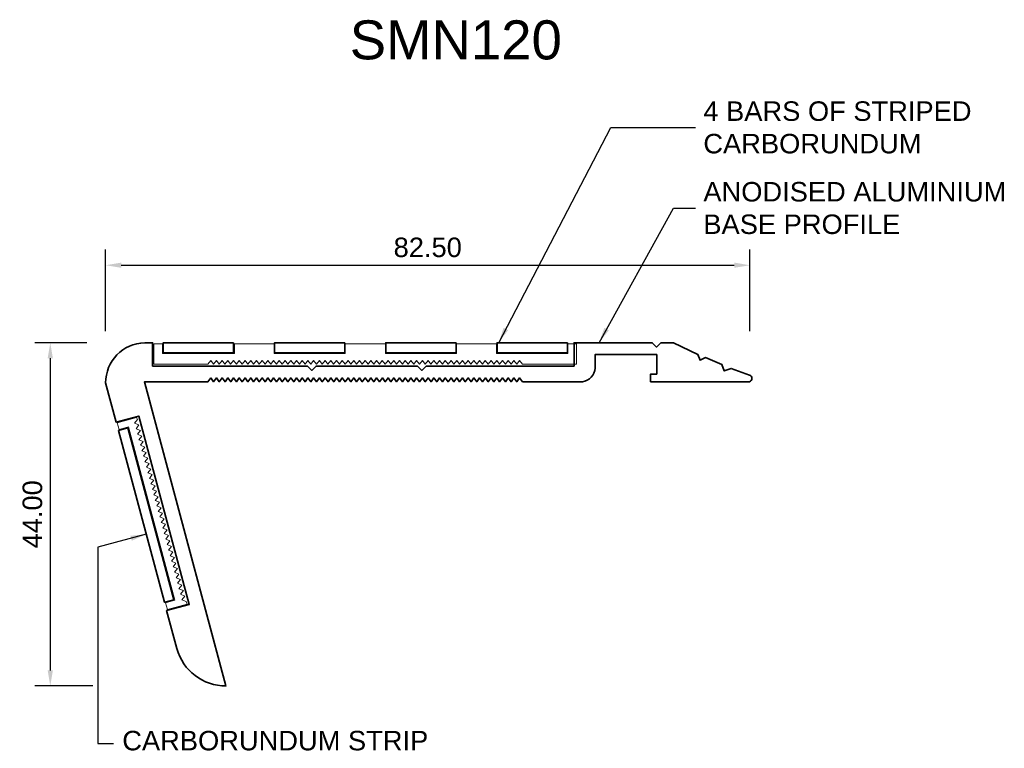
# Model space of a CAD drawing. Header units: millimetres. Extents: x -16 to 110, y -47 to 46.
import ezdxf

# ---------------------------------------------------------------- set-up
doc = ezdxf.new("R2010")
doc.units = ezdxf.units.MM
for name, color, linetype, lineweight in [('FS-DETAIL', 3, 'Continuous', 35), ('FS-DETAIL-THIN', 8, 'Continuous', 13), ('FS-DIM', 14, 'Continuous', 15), ('FS-TEXT', 7, 'Continuous', 25)]:
    doc.layers.add(name, color=color, linetype=linetype, lineweight=lineweight)
doc.styles.add('Arial', font='arial.ttf', dxfattribs={"height": 2.5})
doc.dimstyles.new('Diagonal_2.5mm Arial', dxfattribs={"dimtxt": 2.5, "dimasz": 2, "dimexe": 2, "dimexo": 3, "dimgap": 1, "dimtad": 1, "dimzin": 0, "dimdsep": 46, "dimtxsty": 'Arial', "dimcen": 2, "dimdle": 4, "dimclrd": 256, "dimclre": 256, "dimclrt": 50, "dimaunit": 1, "dimadec": 0, "dimazin": 0, "dimtfac": 1, "dimtix": 1, "dimtmove": 2, "dimatfit": 3, "dimfxl": 1, "dimtvp": 1, "dimtolj": 1, "dimtzin": 0, "dimarcsym": 0})
doc.dimstyles.new('Diagonal_2.5mm Arial$7', dxfattribs={"dimtxt": 2.5, "dimasz": 2, "dimexe": 2, "dimexo": 3, "dimgap": 1, "dimtad": 0, "dimzin": 0, "dimdsep": 46, "dimtxsty": 'Arial', "dimcen": 2, "dimdle": 4, "dimclrd": 1, "dimclre": 256, "dimclrt": 7, "dimaunit": 1, "dimadec": 0, "dimazin": 0, "dimtfac": 1, "dimtix": 1, "dimtmove": 2, "dimatfit": 3, "dimfxl": 1, "dimtvp": 1, "dimtolj": 1, "dimtzin": 0, "dimarcsym": 0})

# ---------------------------------------------------------------- blocks, each defined once
blk = doc.blocks.new('*D0')
at = {"layer": 'Defpoints', "color": 0, "transparency": 16777216}
for p in [(77.54, 14.93), (-4.96, 3.5), (77.54, 3.5)]:
    blk.add_point(p, dxfattribs=at)
at = {"layer": 'FS-DIM', "lineweight": -2, "transparency": 16777216}
for p, q in [((-4.96, 6.5), (-4.96, 16.93)), ((77.54, 6.5), (77.54, 16.93)), ((-2.96, 14.93), (75.54, 14.93))]:
    blk.add_line(p, q, dxfattribs=at)
at = {"layer": 'FS-DIM', "transparency": 16777216}
for points in [[(-2.96, 15.27), (-2.96, 14.6), (-4.96, 14.93)], [(75.54, 15.27), (75.54, 14.6), (77.54, 14.93)]]:
    blk.add_solid(points, dxfattribs=at)
at = {"layer": 'FS-DIM', "color": 50, "transparency": 16777216, "insert": (36.29, 17.21), "char_height": 2.5, "attachment_point": 5, "style": 'Arial'}
blk.add_mtext('\\A1;82.50', dxfattribs=at)
blk = doc.blocks.new('*D1')
at = {"layer": 'Defpoints', "color": 0, "transparency": 16777216}
for p in [(-4.35, 5), (-12.05, -39), (-3.61, -39)]:
    blk.add_point(p, dxfattribs=at)
at = {"layer": 'FS-DIM', "lineweight": -2, "transparency": 16777216}
for p, q in [((-7.35, 5), (-14.05, 5)), ((-12.05, 3), (-12.05, -37)), ((-6.61, -39), (-14.05, -39))]:
    blk.add_line(p, q, dxfattribs=at)
at = {"layer": 'FS-DIM', "transparency": 16777216}
for points in [[(-12.39, 3), (-11.72, 3), (-12.05, 5)], [(-12.39, -37), (-11.72, -37), (-12.05, -39)]]:
    blk.add_solid(points, dxfattribs=at)
at = {"layer": 'FS-DIM', "color": 50, "transparency": 16777216, "insert": (-14.33, -17), "char_height": 2.5, "attachment_point": 5, "rotation": 90, "style": 'Arial'}
blk.add_mtext('\\A1;44.00', dxfattribs=at)
blk = doc.blocks.new('FS_SMI510')
at = {"layer": 'FS-DETAIL', "flags": 128}
for points in [[(10.38, 3), (1.38, 3), (1.38, 1.69), (10.38, 1.69)], [(24.63, 3), (15.63, 3), (15.63, 1.69), (24.63, 1.69)], [(38.88, 3), (29.88, 3), (29.88, 1.69), (38.88, 1.69)], [(53.13, 3), (44.13, 3), (44.13, 1.69), (53.13, 1.69)]]:
    blk.add_lwpolyline(points, close=True, dxfattribs=at)
at = {"layer": 'FS-DETAIL-THIN'}
for p, q in [((1.29, 2.85), (0.19, 2.85)), ((0.19, 0.25), (0.19, 2.85)), ((1.29, 1.62), (1.29, 2.85)), ((15.57, 2.85), (10.48, 2.85)), ((10.48, 2.85), (10.48, 1.62)), ((15.57, 1.62), (15.57, 2.85)), ((29.82, 2.85), (24.69, 2.85)), ((24.69, 2.85), (24.69, 1.62)), ((29.82, 1.62), (29.82, 2.85)), ((44.07, 2.85), (38.94, 2.85)), ((38.94, 2.85), (38.94, 1.62)), ((44.07, 1.62), (44.07, 2.85)), ((54.29, 2.85), (53.19, 2.85)), ((53.19, 2.85), (53.19, 1.62)), ((54.29, 2.85), (54.29, 0.25)), ((10.48, 1.62), (1.29, 1.62)), ((24.69, 1.62), (15.57, 1.62)), ((38.94, 1.62), (29.82, 1.62)), ((53.19, 1.62), (44.07, 1.62)), ((0.19, 0.25), (7.08, 0.25)), ((7.08, 0.25), (7.45, 0.73)), ((7.45, 0.73), (7.82, 0.25)), ((7.82, 0.25), (8.18, 0.73)), ((8.18, 0.73), (8.55, 0.25)), ((8.55, 0.25), (8.92, 0.73)), ((8.92, 0.73), (9.28, 0.25)), ((9.28, 0.25), (9.65, 0.73)), ((9.65, 0.73), (10.01, 0.25)), ((10.01, 0.25), (10.38, 0.73)), ((10.38, 0.73), (10.75, 0.25)), ((10.75, 0.25), (11.11, 0.73)), ((11.11, 0.73), (11.48, 0.25)), ((11.48, 0.25), (11.85, 0.73)), ((11.85, 0.73), (12.21, 0.25)), ((12.21, 0.25), (12.58, 0.73)), ((12.58, 0.73), (12.95, 0.25)), ((12.95, 0.25), (13.31, 0.73)), ((13.31, 0.73), (13.68, 0.25)), ((13.68, 0.25), (14.04, 0.73)), ((14.04, 0.73), (14.41, 0.25)), ((14.41, 0.25), (14.78, 0.73)), ((14.78, 0.73), (15.14, 0.25)), ((15.14, 0.25), (15.51, 0.73)), ((15.51, 0.73), (15.88, 0.25)), ((15.88, 0.25), (16.24, 0.73)), ((16.24, 0.73), (16.61, 0.25)), ((16.61, 0.25), (16.98, 0.73)), ((16.98, 0.73), (17.34, 0.25)), ((17.34, 0.25), (17.71, 0.73)), ((17.71, 0.73), (18.08, 0.25)), ((18.08, 0.25), (18.44, 0.73)), ((18.44, 0.73), (18.81, 0.25)), ((18.81, 0.25), (19.17, 0.73)), ((19.17, 0.73), (19.54, 0.25)), ((19.54, 0.25), (19.91, 0.73)), ((19.91, 0.73), (20.27, 0.25)), ((20.27, 0.25), (20.64, 0.73)), ((20.64, 0.73), (21.01, 0.25)), ((21.01, 0.25), (21.37, 0.73)), ((21.37, 0.73), (21.74, 0.25)), ((21.74, 0.25), (22.11, 0.73)), ((22.11, 0.73), (22.47, 0.25)), ((22.47, 0.25), (22.84, 0.73)), ((22.84, 0.73), (23.2, 0.25)), ((23.2, 0.25), (23.57, 0.73)), ((23.57, 0.73), (23.94, 0.25)), ((23.94, 0.25), (24.3, 0.73)), ((24.3, 0.73), (24.67, 0.25)), ((24.67, 0.25), (25.04, 0.73)), ((25.04, 0.73), (25.4, 0.25)), ((25.4, 0.25), (25.77, 0.73)), ((25.77, 0.73), (26.14, 0.25)), ((26.14, 0.25), (26.5, 0.73)), ((26.5, 0.73), (26.87, 0.25)), ((26.87, 0.25), (27.24, 0.73)), ((27.24, 0.73), (27.6, 0.25)), ((27.6, 0.25), (27.97, 0.73)), ((27.97, 0.73), (28.33, 0.25)), ((28.33, 0.25), (28.7, 0.73)), ((28.7, 0.73), (29.07, 0.25)), ((29.07, 0.25), (29.43, 0.73)), ((29.43, 0.73), (29.8, 0.25)), ((29.8, 0.25), (30.17, 0.73)), ((30.17, 0.73), (30.53, 0.25)), ((30.53, 0.25), (30.9, 0.73)), ((30.9, 0.73), (31.27, 0.25)), ((31.27, 0.25), (31.63, 0.73)), ((31.63, 0.73), (32, 0.25)), ((32, 0.25), (32.36, 0.73)), ((32.36, 0.73), (32.73, 0.25)), ((32.73, 0.25), (33.1, 0.73)), ((33.1, 0.73), (33.46, 0.25)), ((33.46, 0.25), (33.83, 0.73)), ((33.83, 0.73), (34.2, 0.25)), ((34.2, 0.25), (34.56, 0.73)), ((34.56, 0.73), (34.93, 0.25)), ((34.93, 0.25), (35.3, 0.73)), ((35.3, 0.73), (35.66, 0.25)), ((35.66, 0.25), (36.03, 0.73)), ((36.03, 0.73), (36.4, 0.25)), ((36.4, 0.25), (36.76, 0.73)), ((36.76, 0.73), (37.13, 0.25)), ((37.13, 0.25), (37.49, 0.73)), ((37.49, 0.73), (37.86, 0.25)), ((37.86, 0.25), (38.23, 0.73)), ((38.23, 0.73), (38.59, 0.25)), ((38.59, 0.25), (38.96, 0.73)), ((38.96, 0.73), (39.33, 0.25)), ((39.33, 0.25), (39.69, 0.73)), ((39.69, 0.73), (40.06, 0.25)), ((40.06, 0.25), (40.43, 0.73)), ((40.43, 0.73), (40.79, 0.25)), ((40.79, 0.25), (41.16, 0.73)), ((41.16, 0.73), (41.52, 0.25)), ((41.52, 0.25), (41.89, 0.73)), ((41.89, 0.73), (42.26, 0.25)), ((42.26, 0.25), (42.62, 0.73)), ((42.62, 0.73), (42.99, 0.25)), ((42.99, 0.25), (43.36, 0.73)), ((43.36, 0.73), (43.72, 0.25)), ((43.72, 0.25), (44.09, 0.73)), ((44.09, 0.73), (44.46, 0.25)), ((44.46, 0.25), (44.82, 0.73)), ((44.82, 0.73), (45.19, 0.25)), ((45.19, 0.25), (45.56, 0.73)), ((45.56, 0.73), (45.92, 0.25)), ((45.92, 0.25), (46.29, 0.73)), ((46.29, 0.73), (46.65, 0.25)), ((46.65, 0.25), (47.02, 0.73)), ((47.02, 0.73), (47.39, 0.25)), ((47.39, 0.25), (54.29, 0.25))]:
    blk.add_line(p, q, dxfattribs=at)
blk = doc.blocks.new('FS_SMN120')
at = {"layer": 'FS-DETAIL'}
blk.add_lwpolyline([(8.49, 0.48), (8.86, 0), (9.23, 0.48), (9.59, 0), (9.96, 0.48), (10.33, 0), (10.69, 0.48), (11.06, 0), (11.42, 0.48), (11.79, 0), (12.16, 0.48), (12.52, 0), (12.89, 0.48), (13.26, 0), (13.62, 0.48), (13.99, 0), (14.36, 0.48), (14.72, 0), (15.09, 0.48), (15.46, 0), (15.82, 0.48), (16.19, 0), (16.55, 0.48), (16.92, 0), (17.29, 0.48), (17.65, 0), (18.02, 0.48), (18.39, 0), (18.75, 0.48), (19.12, 0), (19.49, 0.48), (19.85, 0), (20.22, 0.48), (20.58, 0), (20.95, 0.48), (21.32, 0), (21.68, 0.48), (22.05, 0), (22.42, 0.48), (22.78, 0), (23.15, 0.48), (23.52, 0), (23.88, 0.48), (24.25, 0), (24.62, 0.48), (24.98, 0), (25.35, 0.48), (25.71, 0), (26.08, 0.48), (26.45, 0), (26.81, 0.48), (27.18, 0), (27.55, 0.48), (27.91, 0), (28.28, 0.48), (28.65, 0), (29.01, 0.48), (29.38, 0), (29.38, 0), (29.74, 0.48), (30.11, 0), (30.48, 0.48), (30.84, 0), (31.21, 0.48), (31.58, 0), (31.94, 0.48), (32.31, 0), (32.68, 0.48), (33.04, 0), (33.41, 0.48), (33.78, 0), (34.14, 0.48), (34.51, 0), (34.87, 0.48), (35.24, 0), (35.61, 0.48), (35.97, 0), (36.34, 0.48), (36.71, 0), (37.07, 0.48), (37.44, 0), (37.81, 0.48), (38.17, 0), (38.54, 0.48), (38.9, 0), (39.27, 0.48), (39.64, 0), (40, 0.48), (40.37, 0), (40.74, 0.48), (41.1, 0), (41.47, 0.48), (41.84, 0), (42.2, 0.48), (42.57, 0), (42.94, 0.48), (43.3, 0), (43.67, 0.48), (44.03, 0), (44.4, 0.48), (44.77, 0), (45.13, 0.48), (45.5, 0), (45.87, 0.48), (46.23, 0), (46.6, 0.48), (46.97, 0), (47.33, 0.48), (47.7, 0), (48.06, 0.48), (48.43, 0), (56.09, 0, 0.363366), (57.72, 1.75), (57.72, 3.47), (65.62, 3.47), (65.62, 0.97), (64.83, 0.97), (64.83, 0), (77.49, 0, 0.723376), (77.49, 0.86), (75.13, 1.71), (74.26, 1.38), (73.95, 2.21), (71.88, 3.09), (71.16, 2.75), (70.9, 3.5), (67.76, 5), (66.16, 5), (65.6, 4.44), (65.04, 5), (55.04, 5), (55.04, 2), (36.09, 2), (35.53, 1.44), (34.97, 2), (21.99, 2), (21.43, 1.44), (20.87, 2), (1.04, 2), (1.04, 5), (0.04, 5, 0.407474), (-4.96, -0.16), (-3.62, -5.18), (-0.72, -4.4), (5.75, -28.55), (2.85, -29.33), (4.16, -34.2, 0.338379), (10.45, -39), (0, 0), (8.13, 0)], format="xyb", close=True, dxfattribs=at)
blk.add_lwpolyline([(3.78, -27.94), (-2.13, -5.92), (-3.33, -6.24), (2.57, -28.27)], close=True, dxfattribs=at)
at = {"layer": 'FS-DETAIL-THIN'}
blk.add_lwpolyline([(-0.99, -4.58), (-3.5, -5.25), (-3.24, -6.12), (-2.05, -5.8), (3.9, -28.01), (2.71, -28.33), (2.94, -29.2), (5.46, -28.53), (5.37, -28.19), (4.81, -27.96), (5.18, -27.48), (4.62, -27.25), (4.99, -26.77), (4.43, -26.54), (4.8, -26.07), (4.24, -25.84), (4.61, -25.36), (4.05, -25.13), (4.42, -24.65), (3.86, -24.42), (4.23, -23.94), (3.67, -23.71), (4.04, -23.24), (3.48, -23), (3.85, -22.53), (3.29, -22.3), (3.66, -21.82), (3.1, -21.59), (3.47, -21.11), (2.91, -20.88), (3.28, -20.4), (2.73, -20.17), (3.09, -19.7), (2.54, -19.47), (2.9, -18.99), (2.35, -18.76), (2.71, -18.28), (2.16, -18.05), (2.52, -17.57), (1.97, -17.34), (2.33, -16.86), (1.78, -16.63), (2.14, -16.16), (1.59, -15.93), (1.95, -15.45), (1.4, -15.22), (1.76, -14.74), (1.21, -14.51), (1.57, -14.03), (1.02, -13.8), (1.38, -13.33), (0.83, -13.09), (1.19, -12.62), (0.64, -12.39), (1, -11.91), (0.45, -11.68), (0.81, -11.2), (0.26, -10.97), (0.62, -10.49), (0.07, -10.26), (0.43, -9.79), (-0.12, -9.56), (0.24, -9.08), (-0.31, -8.85), (0.05, -8.37), (-0.5, -8.14), (-0.14, -7.66), (-0.69, -7.43), (-0.32, -6.96), (-0.88, -6.72), (-0.51, -6.25), (-1.07, -6.02), (-0.7, -5.54), (-1.26, -5.31), (-0.89, -4.83)], close=True, dxfattribs=at)
blk.add_blockref('FS_SMI510', (1.04, 2))

msp = doc.modelspace()

# ---------------------------------------------------------------- block references
msp.add_blockref('FS_SMN120', (0, 0))

# ---------------------------------------------------------------- texts
at = {"layer": 'FS-TEXT', "color": 7, "insert": (26.298, 46.32), "char_height": 5, "width": 31.8, "attachment_point": 1, "line_spacing_factor": 0.938532, "style": 'Arial', "bg_fill": 3, "box_fill_scale": 1.25, "bg_fill_color": 0, "bg_fill_transparency": 0}
msp.add_mtext('SMN120', dxfattribs=at)
at = {"layer": 'FS-TEXT', "color": 7, "char_height": 2.5, "attachment_point": 4, "style": 'Arial'}
for s, insert in [('4 BARS OF STRIPED \\PCARBORUNDUM', (71.588, 32.585)), ('ANODISED ALUMINIUM \\PBASE PROFILE', (71.588, 22.25)), ('CARBORUNDUM STRIP', (-2.833, -46.024))]:
    msp.add_mtext(s, dxfattribs=dict(at, insert=insert))

# ---------------------------------------------------------------- dimensions: what is measured, and where the dimension line sits
at = {"layer": 'FS-DIM'}
dim = msp.add_linear_dim(base=(77.542, 14.933), p1=(-4.956, 3.5), p2=(77.542, 3.5), dimstyle='Diagonal_2.5mm Arial', dxfattribs=at)
dim.commit()
dim.dimension.update_dxf_attribs({"geometry": '*D0', "text_midpoint": (36.293, 17.209)})
dim = msp.add_linear_dim(base=(-12.053, -38.997), p1=(-4.35, 5), p2=(-3.607, -38.997), angle=90, dimstyle='Diagonal_2.5mm Arial', dxfattribs=at)
dim.commit()
dim.dimension.update_dxf_attribs({"geometry": '*D1', "text_midpoint": (-14.33, -16.999)})

# ---------------------------------------------------------------- leaders
at = {"layer": 'FS-TEXT', "annotation_type": 0, "has_hookline": 1, "hookline_direction": 0}
for points, text_width in [([(45.374, 4.984), (59.72, 32.585), (70.588, 32.585)], 34.12), ([(58.231, 5), (67.783, 22.25), (70.588, 22.25)], 38.545), ([(0.234, -19.555), (-5.949, -21.196), (-5.949, -46.362), (-3.949, -46.362)], 38.545)]:
    msp.add_leader(points, dimstyle='Diagonal_2.5mm Arial$7', override={"dimscale": 0}, dxfattribs=dict(at, text_width=text_width))

doc.saveas('drawing.dxf')
